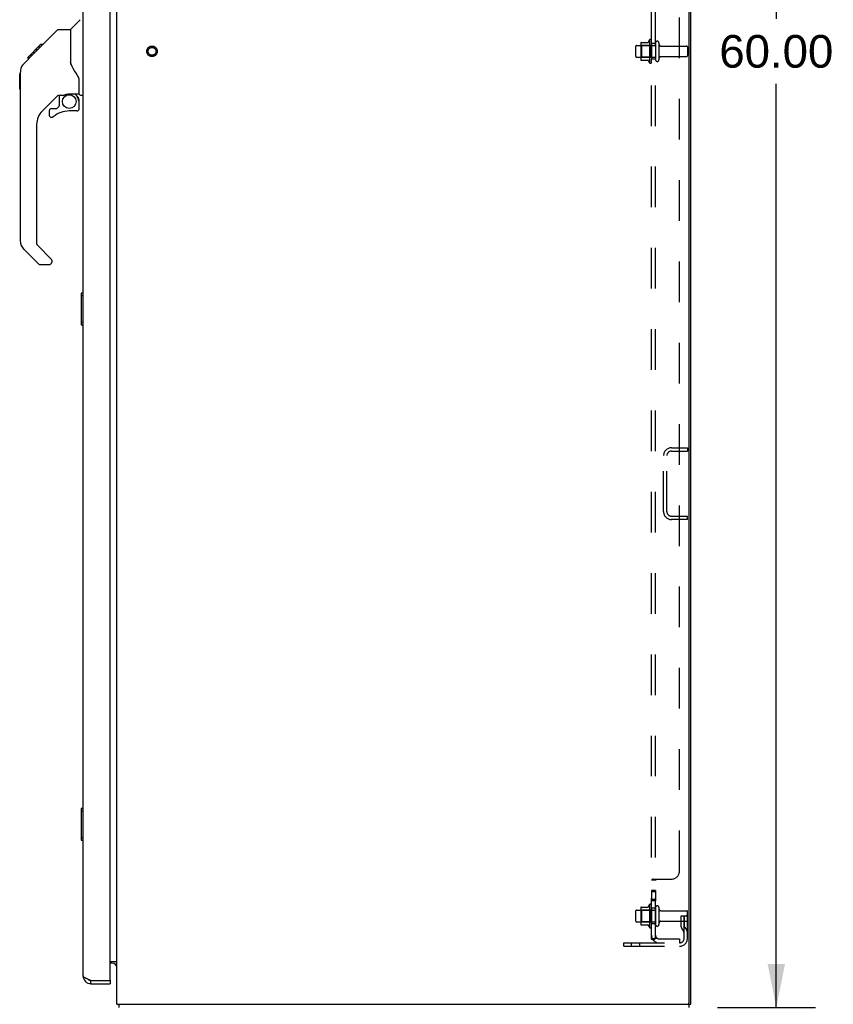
# Model space of a CAD drawing. Header units: inches. Extents: x 0 to 232, y 0 to 150.
# Tile 27 of 31: x 118 to 144, y 53 to 84. Entities that reach past the tile are written whole.
import ezdxf

# ---------------------------------------------------------------- set-up
doc = ezdxf.new("R2010")
doc.units = ezdxf.units.IN
doc.header["$LTSCALE"] = 12.750417
doc.header["$MEASUREMENT"] = 0
doc.linetypes.add('HIDDEN', pattern=[0.2, 0.1, -0.1])
doc.layers.get('0').update_dxf_attribs({"linetype": 'CONTINUOUS'})
for name, color, linetype in [('02___PRT_ALL_AXES', 7, 'CONTINUOUS'), ('DEFAULT_2', 8, 'HIDDEN'), ('DIMENSIONS', 7, 'CONTINUOUS')]:
    doc.layers.add(name, color=color, linetype=linetype)
doc.styles.get("Standard").update_dxf_attribs({"font": 'arial.ttf'})
doc.dimstyles.new('DIMSTYLE_1', dxfattribs={"dimtxt": 1.022761, "dimasz": 1.363681, "dimexe": 0.09, "dimexo": 0.07, "dimgap": 0.0375, "dimtad": 0, "dimtih": 1, "dimtoh": 1, "dimzin": 4, "dimdsep": 46, "dimtxsty": 'Standard', "dimblk": '_FILLED', "dimblk1": '_FILLED', "dimblk2": '_FILLED', "dimcen": 0.09, "dimazin": 1, "dimtfac": 1, "dimtdec": 3, "dimtofl": 0, "dimtmove": 0, "dimatfit": 3, "dimldrblk": '_FILLED', "dimfxl": 0, "dimtolj": 1, "dimtzin": 4, "dimarcsym": 0})

# ---------------------------------------------------------------- blocks, each defined once
blk = doc.blocks.new('_FILLED')
at = {"color": 0, "linetype": 'ByBlock'}
blk.add_solid([(0, 0), (-1, 0.2), (-1, -0.2)], dxfattribs=at)
blk = doc.blocks.new('*D12')
at = {"layer": 'DIMENSIONS', "color": 2, "linetype": 'Continuous'}
for p, q in [((140.255, 113.256), (143.325, 113.256)), ((142.098, 113.256), (142.098, 84.279)), ((142.098, 53.256), (142.098, 82.233)), ((140.255, 53.256), (143.325, 53.256))]:
    blk.add_line(p, q, dxfattribs=at)
at = {"layer": 'DIMENSIONS', "color": 2, "linetype": 'Continuous', "xscale": 1.3636809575, "yscale": 1.3636809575, "zscale": 1.3636809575}
for p, rotation in [((142.098, 113.256), 90), ((142.098, 53.256), 270)]:
    blk.add_blockref('_FILLED', p, dxfattribs=dict(at, rotation=rotation))
at = {"layer": 'DIMENSIONS', "color": 2, "linetype": 'Continuous', "insert": (142.098, 83.767), "char_height": 1.0228, "width": 3.57396, "attachment_point": 2, "line_spacing_factor": 0.9}
blk.add_mtext('60.00', dxfattribs=at)

msp = doc.modelspace()

# ---------------------------------------------------------------- linework, layer by layer
at = {"color": 3, "linetype": 'Continuous'}
for p, q in [((121.415, 53.36), (121.415, 113.152)), ((139.363, 53.422), (139.363, 113.089)), ((139.415, 53.36), (139.415, 113.152)), ((120.357, 54.252), (120.357, 112.259)), ((121.211, 54.13), (121.211, 112.382)), ((121.211, 54.704), (121.415, 54.704)), ((120.604, 54.11), (121.191, 54.11)), ((120.604, 54.006), (121.211, 54.006)), ((121.415, 53.36), (139.363, 53.36))]:
    msp.add_line(p, q, dxfattribs=at)
at = {"color": 7, "linetype": 'Continuous'}
for p, q in [((119.969, 83.951), (120.267, 84.248)), ((118.922, 83.298), (119.547, 83.922)), ((119.602, 83.945), (119.963, 83.945)), ((119.963, 83.945), (119.963, 82.841)), ((118.614, 83.056), (119.023, 83.465)), ((119.023, 83.466), (119.025, 83.467)), ((119.09, 83.465), (119.023, 83.465)), ((119.024, 83.466), (119.091, 83.466)), ((119.025, 83.467), (119.092, 83.467)), ((118.504, 82.878), (118.782, 83.157)), ((118.762, 83.137), (118.695, 83.137)), ((118.848, 83.224), (118.781, 83.224)), ((118.782, 83.157), (118.915, 83.29)), ((118.809, 83.184), (118.782, 83.157)), ((118.93, 83.306), (118.863, 83.306)), ((118.922, 83.298), (118.887, 83.262)), ((119.007, 83.382), (118.94, 83.382)), ((118.437, 82.789), (118.419, 82.752)), ((118.459, 82.825), (118.437, 82.789)), ((118.61, 83.052), (118.613, 83.055)), ((118.61, 83.052), (118.676, 83.052)), ((118.613, 83.055), (118.68, 83.055)), ((118.681, 83.056), (118.614, 83.056)), ((119.983, 82.848), (119.963, 82.903)), ((120.013, 82.78), (119.983, 82.848)), ((118.369, 82.55), (118.389, 82.569)), ((118.369, 82.073), (118.369, 82.55)), ((118.39, 82.63), (118.389, 82.601)), ((118.389, 77.317), (118.389, 82.601)), ((118.395, 82.672), (118.39, 82.63)), ((118.405, 82.713), (118.395, 82.672)), ((118.419, 82.752), (118.405, 82.713)), ((120.239, 81.917), (120.239, 82.324)), ((118.369, 82.073), (118.389, 82.054)), ((119.575, 81.883), (119.073, 81.382)), ((119.609, 81.873), (119.609, 81.546)), ((119.651, 81.878), (119.739, 81.878)), ((119.917, 81.919), (119.924, 81.919)), ((119.924, 81.919), (120.219, 81.919)), ((120.101, 81.919), (120.181, 81.84)), ((120.278, 81.878), (120.357, 81.878)), ((120.174, 81.832), (120.167, 81.826)), ((120.219, 81.7), (120.239, 81.7)), ((120.239, 81.463), (120.239, 81.7)), ((119.294, 81.384), (119.294, 81.265)), ((119.373, 81.463), (119.525, 81.463)), ((119.534, 81.466), (119.606, 81.538)), ((120.16, 81.384), (119.924, 81.384)), ((118.9, 80.964), (118.9, 77.231)), ((118.956, 76.586), (118.504, 77.038)), ((118.923, 77.176), (119.359, 76.74)), ((119.373, 76.707), (119.373, 76.642)), ((119.294, 76.563), (119.012, 76.563)), ((120.297, 75.658), (120.297, 74.688)), ((120.357, 75.673), (120.312, 75.673)), ((120.344, 75.573), (120.344, 74.773)), ((120.312, 74.673), (120.357, 74.673)), ((120.297, 59.491), (120.297, 58.521)), ((120.357, 59.506), (120.312, 59.506)), ((120.344, 59.406), (120.344, 58.606)), ((120.312, 58.506), (120.357, 58.506)), ((121.273, 54.652), (121.211, 54.652)), ((121.411, 54.62), (121.412, 54.622)), ((120.604, 54.006), (120.604, 54.11)), ((121.191, 54.11), (121.211, 54.11)), ((121.211, 54.11), (121.211, 54.006)), ((121.466, 53.353), (121.475, 53.36)), ((121.492, 53.256), (121.492, 53.36)), ((139.363, 53.36), (139.415, 53.36)), ((139.363, 53.256), (139.363, 53.36))]:
    msp.add_line(p, q, dxfattribs=at)
for points in [[(119.547, 83.922), (119.554, 83.929), (119.563, 83.934), (119.572, 83.939), (119.582, 83.942), (119.592, 83.944), (119.602, 83.945)], [(118.887, 83.262), (118.865, 83.24), (118.843, 83.218), (118.809, 83.184)], [(118.504, 82.878), (118.484, 82.858), (118.459, 82.825)], [(120.186, 82.495), (120.137, 82.566), (120.088, 82.642), (120.047, 82.713), (120.013, 82.78)], [(120.239, 82.324), (120.238, 82.348), (120.233, 82.383), (120.224, 82.417), (120.212, 82.449), (120.197, 82.478), (120.186, 82.495)], [(119.739, 81.878), (119.747, 81.879), (119.756, 81.881), (119.766, 81.884), (119.777, 81.888), (119.791, 81.893), (119.805, 81.898), (119.822, 81.903), (119.84, 81.908), (119.859, 81.913), (119.878, 81.916), (119.898, 81.918), (119.917, 81.919)], [(120.219, 81.7), (120.218, 81.714), (120.217, 81.728), (120.214, 81.742), (120.21, 81.755), (120.205, 81.768), (120.2, 81.781), (120.193, 81.793), (120.185, 81.805), (120.176, 81.815), (120.167, 81.826)], [(120.181, 81.84), (120.181, 81.839), (120.181, 81.839), (120.18, 81.838), (120.179, 81.837), (120.177, 81.836), (120.174, 81.832)], [(120.342, 75.609), (120.343, 75.603), (120.343, 75.597), (120.343, 75.591), (120.343, 75.585), (120.344, 75.579), (120.344, 75.573)], [(120.344, 74.773), (120.344, 74.766), (120.343, 74.76), (120.343, 74.754), (120.343, 74.748), (120.343, 74.742), (120.342, 74.736)], [(120.342, 59.442), (120.343, 59.436), (120.343, 59.431), (120.343, 59.425), (120.343, 59.418), (120.344, 59.412), (120.344, 59.406)], [(120.344, 58.606), (120.344, 58.6), (120.343, 58.593), (120.343, 58.587), (120.343, 58.581), (120.343, 58.575), (120.342, 58.57)], [(121.386, 54.596), (121.386, 54.596), (121.386, 54.597), (121.386, 54.597), (121.387, 54.598), (121.387, 54.599), (121.388, 54.6), (121.39, 54.601), (121.391, 54.603), (121.393, 54.604)], [(121.393, 54.604), (121.397, 54.607), (121.399, 54.609), (121.401, 54.611), (121.403, 54.612)], [(121.403, 54.612), (121.405, 54.614), (121.407, 54.616), (121.409, 54.618), (121.411, 54.62)], [(121.412, 54.622), (121.413, 54.624), (121.414, 54.625), (121.415, 54.627), (121.415, 54.628), (121.415, 54.629)]]:
    msp.add_lwpolyline(points, dxfattribs=at)
at = {"color": 3, "linetype": 'Continuous'}
for points in [[(120.516, 54.143), (120.502, 54.148), (120.489, 54.154), (120.476, 54.159), (120.464, 54.165), (120.452, 54.17), (120.44, 54.176), (120.429, 54.181), (120.419, 54.187), (120.409, 54.192), (120.401, 54.198), (120.393, 54.203), (120.385, 54.209), (120.379, 54.214), (120.373, 54.22), (120.368, 54.225), (120.364, 54.231), (120.361, 54.236), (120.359, 54.242), (120.357, 54.247), (120.357, 54.252)], [(120.604, 54.11), (120.574, 54.121), (120.559, 54.126), (120.545, 54.132), (120.53, 54.137), (120.516, 54.143)]]:
    msp.add_lwpolyline(points, dxfattribs=at)
at = {"color": 7, "linetype": 'Continuous'}
msp.add_circle((119.924, 81.679), 0.217, dxfattribs=at)
for centre, radius, start, end in [((119.983, 83.937), 0.0197, 135, 180), ((119.651, 81.681), 0.197, 90, 127.4405), ((120.219, 81.939), 0.0197, 270, 360), ((120.278, 81.917), 0.0394, 180, 270), ((119.597, 81.546), 0.0118, 315, 360), ((120.042, 81.7), 0.197, 0, 45), ((119.491, 80.964), 0.591, 135, 180), ((119.373, 81.384), 0.0787, 90, 180), ((119.373, 81.265), 0.0787, 180, 309.5212), ((119.924, 80.597), 0.787, 90, 129.5212), ((119.525, 81.475), 0.0118, 270, 315), ((120.16, 81.463), 0.0787, 270, 360), ((118.782, 77.317), 0.394, 180, 225), ((118.979, 77.231), 0.0787, 180, 225), ((119.294, 76.642), 0.0787, 270, 360), ((119.326, 76.707), 0.0472, 0, 45), ((119.012, 76.642), 0.0787, 225, 270), ((120.312, 75.658), 0.015, 90, 180), ((120.342, 75.658), 0.015, 0, 90), ((120.312, 74.688), 0.015, 180, 270), ((120.342, 74.688), 0.015, 270, 360), ((120.312, 59.491), 0.015, 90, 180), ((120.342, 59.491), 0.015, 0, 90), ((120.312, 58.521), 0.015, 180, 270), ((120.342, 58.521), 0.015, 270, 360), ((121.273, 54.509), 0.142, 0, 90), ((120.604, 54.252), 0.142, 228.6168, 270), ((120.521, 54.396), 0.26, 270, 272.6236)]:
    msp.add_arc(centre, radius, start, end, dxfattribs=at)
at = {"color": 3, "linetype": 'Continuous'}
for centre, radius, start, end in [((120.604, 54.252), 0.246, 180, 270), ((121.191, 54.13), 0.02, 270, 360), ((139.301, 53.422), 0.0625, 270, 360)]:
    msp.add_arc(centre, radius, start, end, dxfattribs=at)
at = {"layer": '02___PRT_ALL_AXES', "color": 8, "linetype": 'HIDDEN'}
for p, q in [((137.716, 83.439), (138.311, 83.439)), ((138.116, 83.612), (138.116, 82.9)), ((138.186, 83.506), (138.186, 83.59)), ((138.311, 83.506), (138.186, 83.506)), ((138.186, 83.506), (138.186, 83.006)), ((138.311, 83.506), (138.311, 83.006)), ((138.48, 83.422), (139.281, 83.422)), ((138.48, 83.09), (139.281, 83.09)), ((137.716, 83.073), (138.311, 83.073)), ((138.311, 83.006), (138.186, 83.006)), ((138.186, 82.922), (138.186, 83.006)), ((138.311, 56.927), (138.186, 56.927)), ((138.186, 56.927), (138.186, 56.609)), ((138.311, 56.89), (138.186, 56.89)), ((138.311, 56.927), (138.311, 56.609)), ((138.311, 56.646), (138.186, 56.646)), ((138.311, 56.609), (138.186, 56.609)), ((137.716, 56.314), (138.311, 56.314)), ((138.116, 56.487), (138.116, 55.775)), ((138.186, 56.381), (138.186, 56.465)), ((138.311, 56.381), (138.186, 56.381)), ((138.186, 56.381), (138.186, 55.881)), ((138.311, 56.381), (138.311, 55.881)), ((138.48, 56.297), (139.281, 56.297)), ((137.716, 55.948), (138.311, 55.948)), ((138.48, 55.965), (139.281, 55.965)), ((138.311, 55.881), (138.186, 55.881)), ((138.186, 55.797), (138.186, 55.881))]:
    msp.add_line(p, q, dxfattribs=at)
msp.add_circle((122.519, 83.256), 0.124, dxfattribs=at)
for centre, radius, start, end in [((138.716, 83.256), 0.698, 149.3369, 156.0321), ((138.148, 83.59), 0.0384, 0, 145.5503), ((138.716, 83.256), 0.698, 203.9679, 210.6631), ((138.148, 82.922), 0.0384, 214.4497, 360), ((138.716, 56.131), 0.698, 149.3369, 156.0321), ((138.148, 56.465), 0.0384, 0, 145.5503), ((138.716, 56.131), 0.698, 203.9679, 210.6631), ((138.148, 55.797), 0.0384, 214.4497, 360)]:
    msp.add_arc(centre, radius, start, end, dxfattribs=at)
at = {"layer": 'DEFAULT_2', "color": 8, "linetype": 'HIDDEN'}
for p, q in [((138.186, 55.412), (138.186, 111.1)), ((138.311, 55.412), (138.311, 111.1)), ((139.061, 57.537), (139.061, 108.975)), ((137.686, 83.409), (137.686, 83.103)), ((137.85, 83.512), (137.85, 83)), ((137.87, 83.439), (137.85, 83.459)), ((137.861, 83.533), (138.088, 83.533)), ((138.166, 83.439), (137.87, 83.439)), ((137.87, 83.439), (137.87, 83.072)), ((138.166, 83.439), (138.186, 83.459)), ((138.166, 83.439), (138.166, 83.072)), ((138.417, 83.52), (138.417, 82.991)), ((139.311, 83.392), (139.311, 83.12)), ((137.87, 83.072), (137.85, 83.052)), ((137.861, 82.978), (138.088, 82.978)), ((138.166, 83.072), (137.87, 83.072)), ((138.166, 83.072), (138.186, 83.052)), ((138.808, 70.818), (139.311, 70.818)), ((139.311, 70.818), (139.311, 70.714)), ((138.561, 68.815), (138.561, 70.572)), ((138.665, 68.815), (138.665, 70.572)), ((138.808, 70.714), (139.311, 70.714)), ((138.808, 68.672), (139.311, 68.672)), ((139.311, 68.568), (139.311, 68.672)), ((139.311, 68.568), (138.808, 68.568)), ((138.311, 57.252), (138.186, 57.252)), ((138.24, 57.287), (138.811, 57.287)), ((137.686, 56.284), (137.686, 55.978)), ((137.85, 56.387), (137.85, 55.875)), ((137.87, 56.314), (137.85, 56.334)), ((137.861, 56.408), (138.088, 56.408)), ((138.166, 56.314), (137.87, 56.314)), ((137.87, 56.314), (137.87, 55.947)), ((138.166, 56.314), (138.186, 56.334)), ((138.166, 56.314), (138.166, 55.947)), ((138.417, 56.395), (138.417, 55.866)), ((139.311, 55.43), (139.311, 56.267)), ((137.87, 55.947), (137.85, 55.927)), ((138.166, 55.947), (137.87, 55.947)), ((138.166, 55.947), (138.186, 55.927)), ((139.117, 56.131), (139.207, 56.131)), ((139.117, 55.79), (139.117, 56.131)), ((139.221, 55.956), (139.117, 55.956)), ((139.207, 56.131), (139.311, 56.131)), ((139.207, 55.43), (139.207, 56.131)), ((139.221, 55.79), (139.221, 56.131)), ((139.311, 56.131), (139.272, 56.131)), ((137.861, 55.853), (138.088, 55.853)), ((139.139, 55.724), (139.187, 55.656)), ((139.223, 55.785), (139.272, 55.717)), ((138.311, 55.412), (138.186, 55.412)), ((138.24, 55.374), (138.337, 55.453)), ((138.423, 55.412), (139.061, 55.412)), ((139.061, 55.412), (139.061, 55.287)), ((137.311, 55.287), (139.065, 55.287)), ((137.311, 55.183), (137.311, 55.287)), ((137.311, 55.183), (139.065, 55.183)), ((137.558, 55.183), (137.558, 55.287)), ((137.814, 55.183), (137.814, 55.287))]:
    msp.add_line(p, q, dxfattribs=at)
for points in [[(138.212, 57.273), (138.209, 57.272), (138.205, 57.27), (138.202, 57.269), (138.199, 57.267), (138.196, 57.266), (138.194, 57.264), (138.191, 57.262), (138.189, 57.26), (138.188, 57.258), (138.187, 57.256), (138.186, 57.255), (138.186, 57.253), (138.186, 57.252)], [(138.187, 57.256), (138.186, 57.255), (138.186, 57.253)], [(138.194, 57.264), (138.191, 57.262), (138.189, 57.26), (138.188, 57.258)], [(138.233, 57.282), (138.23, 57.281), (138.226, 57.279), (138.223, 57.278), (138.219, 57.276), (138.212, 57.273)], [(138.24, 57.287), (138.238, 57.286), (138.236, 57.284), (138.233, 57.282)], [(138.325, 57.267), (138.322, 57.265), (138.32, 57.263), (138.318, 57.262), (138.316, 57.261), (138.314, 57.259), (138.313, 57.258), (138.312, 57.256), (138.312, 57.255), (138.311, 57.253), (138.311, 57.252)], [(138.312, 57.256), (138.312, 57.255), (138.311, 57.253), (138.311, 57.252)], [(138.316, 57.261), (138.314, 57.259), (138.313, 57.258)], [(138.337, 57.287), (138.337, 57.285), (138.337, 57.284), (138.337, 57.282), (138.337, 57.28), (138.336, 57.279), (138.336, 57.277), (138.335, 57.276), (138.334, 57.274), (138.332, 57.273), (138.331, 57.271), (138.329, 57.27), (138.327, 57.269), (138.325, 57.267)], [(138.337, 57.28), (138.336, 57.279), (138.336, 57.277), (138.335, 57.276)], [(138.337, 57.287), (138.337, 57.285), (138.337, 57.284), (138.337, 57.282)], [(138.216, 55.389), (138.209, 55.392), (138.205, 55.394), (138.202, 55.395), (138.199, 55.397), (138.196, 55.398), (138.194, 55.4), (138.191, 55.402), (138.189, 55.404), (138.188, 55.406), (138.187, 55.407), (138.186, 55.409), (138.186, 55.411), (138.186, 55.412)], [(138.24, 55.374), (138.238, 55.376), (138.236, 55.378), (138.233, 55.38), (138.23, 55.382), (138.226, 55.384), (138.223, 55.386), (138.219, 55.387), (138.216, 55.389)], [(138.315, 55.435), (138.315, 55.435), (138.315, 55.435), (138.315, 55.435), (138.315, 55.435), (138.314, 55.435), (138.314, 55.434), (138.313, 55.434), (138.313, 55.434), (138.312, 55.434), (138.312, 55.433), (138.311, 55.433), (138.311, 55.433), (138.31, 55.432), (138.309, 55.432), (138.309, 55.432), (138.308, 55.431), (138.307, 55.431), (138.307, 55.43), (138.306, 55.43), (138.305, 55.43), (138.305, 55.429), (138.304, 55.429), (138.303, 55.429), (138.303, 55.428), (138.302, 55.428), (138.301, 55.428), (138.3, 55.427), (138.299, 55.427), (138.299, 55.427), (138.298, 55.426), (138.297, 55.426), (138.296, 55.425), (138.295, 55.425), (138.295, 55.425), (138.294, 55.424), (138.293, 55.424), (138.292, 55.424), (138.291, 55.423), (138.29, 55.423), (138.289, 55.423), (138.288, 55.422), (138.287, 55.422), (138.286, 55.421), (138.285, 55.421), (138.284, 55.421), (138.283, 55.42), (138.282, 55.42), (138.281, 55.42), (138.28, 55.419), (138.279, 55.419), (138.278, 55.418), (138.277, 55.418), (138.276, 55.418), (138.275, 55.417), (138.273, 55.417), (138.272, 55.417), (138.271, 55.416), (138.27, 55.416), (138.269, 55.416), (138.268, 55.416), (138.267, 55.415), (138.266, 55.415), (138.265, 55.415), (138.264, 55.415), (138.263, 55.414), (138.262, 55.414), (138.261, 55.414), (138.26, 55.414), (138.259, 55.413), (138.258, 55.413), (138.257, 55.413), (138.257, 55.413), (138.256, 55.413), (138.255, 55.413), (138.254, 55.412), (138.253, 55.412), (138.253, 55.412), (138.252, 55.412), (138.252, 55.412), (138.251, 55.412), (138.251, 55.412)], [(138.251, 55.412), (138.251, 55.412), (138.251, 55.412), (138.251, 55.412), (138.252, 55.412), (138.252, 55.412), (138.252, 55.412), (138.253, 55.412), (138.253, 55.412), (138.254, 55.412), (138.255, 55.412)], [(138.329, 55.44), (138.325, 55.436), (138.324, 55.434), (138.322, 55.432), (138.32, 55.429), (138.318, 55.427), (138.316, 55.425), (138.314, 55.422), (138.313, 55.42), (138.312, 55.418), (138.312, 55.416), (138.311, 55.414), (138.311, 55.412)], [(138.311, 55.432), (138.312, 55.433), (138.312, 55.433), (138.312, 55.433), (138.313, 55.434), (138.313, 55.434), (138.314, 55.434), (138.314, 55.435), (138.314, 55.435), (138.315, 55.435), (138.315, 55.435), (138.315, 55.435)], [(138.337, 55.453), (138.337, 55.452), (138.337, 55.452), (138.337, 55.451), (138.337, 55.45), (138.336, 55.449), (138.336, 55.448), (138.335, 55.446), (138.334, 55.445), (138.332, 55.443), (138.331, 55.441), (138.329, 55.44)]]:
    msp.add_lwpolyline(points, dxfattribs=at)
for radius in [0.164, 0.124]:
    msp.add_circle((122.519, 83.256), radius, dxfattribs=at)
for centre, radius, start, end in [((137.716, 83.409), 0.03, 90, 180), ((137.991, 83.512), 0.141, 174.7919, 180), ((137.861, 83.523), 0.01, 90, 174.8062), ((138.069, 83.543), 0.01, 270, 336.0321), ((138.364, 83.52), 0.053, 0, 180), ((138.48, 83.484), 0.0625, 180, 270), ((139.281, 83.392), 0.03, 0, 90), ((137.716, 83.103), 0.03, 180, 270), ((138.48, 83.027), 0.0625, 90, 180), ((139.281, 83.12), 0.03, 270, 360), ((137.991, 83), 0.141, 180, 185.2081), ((137.861, 82.988), 0.01, 185.1938, 270), ((138.069, 82.968), 0.01, 23.9679, 90), ((138.364, 82.991), 0.053, 180, 360), ((138.808, 70.572), 0.246, 90, 180), ((138.808, 70.572), 0.142, 90, 180), ((138.808, 68.815), 0.246, 180, 270), ((138.808, 68.815), 0.142, 180, 270), ((138.811, 57.537), 0.25, 270, 360), ((137.716, 56.284), 0.03, 90, 180), ((137.991, 56.387), 0.141, 174.7919, 180), ((137.861, 56.398), 0.01, 90, 174.8062), ((138.069, 56.418), 0.01, 270, 336.0321), ((138.364, 56.395), 0.053, 0, 180), ((138.48, 56.359), 0.0625, 180, 270), ((139.281, 56.267), 0.03, 0, 90), ((137.716, 55.978), 0.03, 180, 270), ((138.48, 55.902), 0.0625, 90, 180), ((139.281, 55.995), 0.03, 270, 360), ((137.991, 55.875), 0.141, 180, 185.2081), ((137.861, 55.863), 0.01, 185.1938, 270), ((138.069, 55.843), 0.01, 23.9679, 90), ((138.364, 55.866), 0.053, 180, 360), ((139.231, 55.79), 0.114, 180, 215.7539), ((139.103, 55.595), 0.104, 0, 35.7539), ((139.231, 55.79), 0.01, 180, 215.7539), ((139.103, 55.595), 0.208, 0, 35.7539), ((138.423, 55.524), 0.237, 180, 270), ((138.423, 55.524), 0.112, 180, 270), ((139.065, 55.43), 0.246, 270, 360), ((139.065, 55.43), 0.142, 270, 360)]:
    msp.add_arc(centre, radius, start, end, dxfattribs=at)

# ---------------------------------------------------------------- dimensions: what is measured, and where the dimension line sits
at = {"layer": 'DIMENSIONS', "color": 2, "linetype": 'Continuous'}
dim = msp.add_linear_dim(base=(142.098, 53.256), p1=(140.185, 113.256), p2=(140.185, 53.256), angle=270, dimstyle='DIMSTYLE_1', dxfattribs=at)
dim.commit()
dim.dimension.update_dxf_attribs({"geometry": '*D12', "text_midpoint": (142.09, 83.25), "dimtype": 160})

doc.saveas('drawing.dxf')
